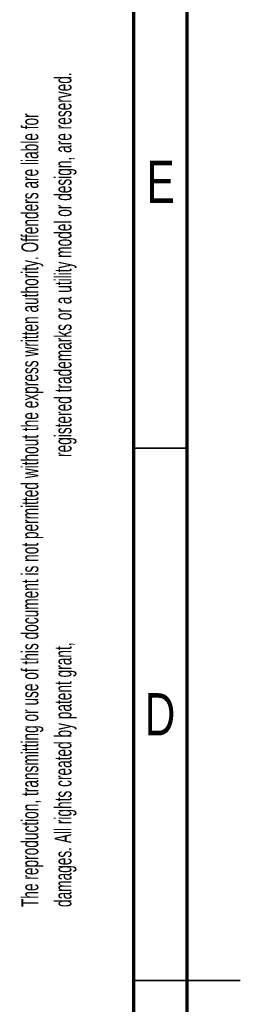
# Model space of a CAD drawing. Header units: millimetres. Extents: x 4 to 415, y 5 to 292.
# Tile 7 of 13: x 4 to 25, y 146 to 239. Entities that reach past the tile are written whole.
import ezdxf

# ---------------------------------------------------------------- set-up
doc = ezdxf.new("R2010")
doc.units = ezdxf.units.MM
doc.styles.add('SLDTEXTSTYLE0', font='TXT', dxfattribs={"width": 0.75})
doc.styles.add('SLDTEXTSTYLE4', font='TXT', dxfattribs={"width": 0.605})

msp = doc.modelspace()

# ---------------------------------------------------------------- linework, layer by layer
at = {"color": 7, "linetype": 'Continuous', "lineweight": 70}
for p, q in [((15, 5), (15, 292)), ((20, 10), (20, 287))]:
    msp.add_line(p, q, dxfattribs=at)
at = {"color": 7, "linetype": 'Continuous', "lineweight": 35}
for p, q in [((20, 198.5), (15, 198.5)), ((15, 148.5), (25, 148.5)), ((20, 148.5), (15, 148.5))]:
    msp.add_line(p, q, dxfattribs=at)

# ---------------------------------------------------------------- texts
at = {"color": 7, "linetype": 'Continuous', "lineweight": 0, "char_height": 1.5875, "attachment_point": 1, "rotation": 90, "style": 'SLDTEXTSTYLE4'}
for s, insert in [('The reproduction, transmitting or use of this document is not permitted without the express written authority. Offenders are liable for', (4.43, 155.398)), ('registered trademarks or a utility model or design, are reserved.', (7.547, 197.657)), ('damages. All rights created by patent grant,', (7.547, 155.398)), ('Zuwiderhandelnde sind haftbar für verursachte Schäden. alle Rechte, einschließlich erteilter Patente, eingetragene Markenzeichen oder', (7.54, 15.214))]:
    msp.add_mtext(s, dxfattribs=dict(at, insert=insert))
at = {"color": 7, "linetype": 'Continuous', "lineweight": 0, "char_height": 3.969, "attachment_point": 2, "style": 'SLDTEXTSTYLE0'}
for s, insert in [('E', (17.508, 225.485)), ('D', (17.453, 175.485))]:
    msp.add_mtext(s, dxfattribs=dict(at, insert=insert))

doc.saveas('drawing.dxf')
